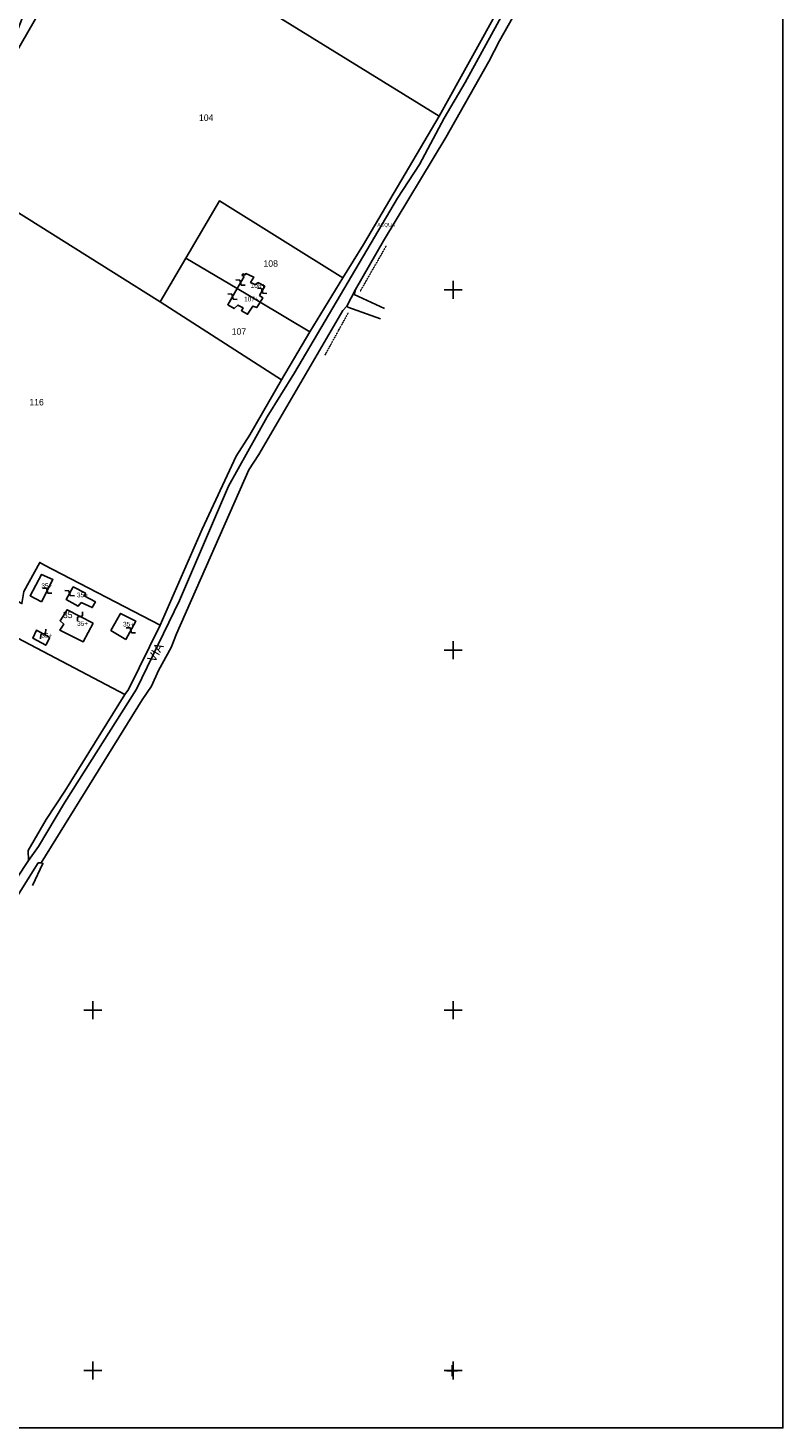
# Model space of a CAD drawing. Header units: metres. Extents: x 14088 to 15983, y -29232 to -27963.
# Tile 5 of 7: x 15564 to 15983, y -29232 to -28455. Entities that reach past the tile are written whole.
import ezdxf

# ---------------------------------------------------------------- set-up
doc = ezdxf.new("R2010")
doc.units = ezdxf.units.M
doc.linetypes.add('CONTINUA', pattern=[0])
doc.linetypes.add('TRATTO-PUNTO', pattern=[0.4, 0.15, -0.125, 0, -0.125])
for name, color, linetype in [('ACQUE', 4, 'CONTINUA'), ('CONFINE', 3, 'CONTINUA'), ('FABBRICATI', 1, 'CONTINUA'), ('LINEEVARIE', 6, 'CONTINUA'), ('PARTICELLE', 7, 'CONTINUA'), ('SIMBOLI', 6, 'CONTINUA'), ('STRADE', 8, 'CONTINUA'), ('TESTI', 3, 'CONTINUA')]:
    doc.layers.add(name, color=color, linetype=linetype)

# ---------------------------------------------------------------- blocks, each defined once
blk = doc.blocks.new('9', base_point=(5, 5))
at = {"layer": 'SIMBOLI'}
for p, q in [((2, 5), (4, 6)), ((4, 6), (6, 4)), ((6, 4), (8, 5))]:
    blk.add_line(p, q, dxfattribs=at)
blk = doc.blocks.new('1', base_point=(5, 5))
at = {"layer": 'SIMBOLI'}
for p, q in [((5, 2), (5, 8)), ((2, 5), (8, 5))]:
    blk.add_line(p, q, dxfattribs=at)
blk = doc.blocks.new('3', base_point=(5, 5))
at = {"layer": 'SIMBOLI'}
for p, q in [((5, 0), (5, 10)), ((0, 5), (10, 5))]:
    blk.add_line(p, q, dxfattribs=at)

msp = doc.modelspace()

# ---------------------------------------------------------------- linework, layer by layer
at = {"layer": 'ACQUE'}
msp.add_lwpolyline([(15826.848, -28441.162), (15792.227, -28503.428), (15750.116, -28574.682), (15738.638, -28593.258), (15720.488, -28623.354), (15704.766, -28649.948), (15687.073, -28680.397), (15679.437, -28692.275), (15660.702, -28732.862), (15637.328, -28786.18), (15619.704, -28821.802), (15617.776, -28824.59), (15584.404, -28878.339), (15573.985, -28894.075), (15564.027, -28911.38), (15564.345, -28916.903), (15569.859, -28909.135), (15584.317, -28884.775), (15624.163, -28821.634), (15648.106, -28772.47), (15675.213, -28709.008), (15696.642, -28670.39), (15711.913, -28646.027), (15769.088, -28549.094), (15781.327, -28530.364), (15795.021, -28504.535), (15806.648, -28484.844), (15830.653, -28440.899)], dxfattribs=at)
at = {"layer": 'CONFINE'}
msp.add_lwpolyline([(15544.697, -28957.745), (15569.677, -28918.206), (15571.199, -28918.152), (15627.375, -28827.605), (15632.585, -28820.042), (15636.473, -28811.417), (15643.497, -28798.528), (15646.373, -28791.021), (15686.56, -28699.959), (15692.072, -28691.38), (15738.63, -28611.5), (15740.908, -28609.062), (15745.657, -28599.726), (15761.226, -28572.728), (15795.858, -28515.327), (15819.817, -28473.206), (15825.576, -28461.638), (15864.394, -28392.976)], dxfattribs=at)
at = {"layer": 'FABBRICATI'}
for points in [[(15683.885, -28592.556), (15680.021, -28599.238), (15692.785, -28606.845), (15694.307, -28604.369), (15692.476, -28603.005), (15695.358, -28597.981), (15691.546, -28595.913), (15690.382, -28597.133), (15687.486, -28595.823), (15689.255, -28592.879), (15684.835, -28590.914), (15684.341, -28591.696), (15683.291, -28591.113), (15682.824, -28591.93), (15683.885, -28592.556)], [(15692.785, -28606.845), (15680.021, -28599.238), (15674.827, -28608.22), (15678.384, -28610.389), (15680.461, -28608.408), (15683.357, -28609.971), (15682.396, -28611.544), (15685.852, -28613.461), (15688.734, -28608.944), (15690.97, -28609.799), (15692.785, -28606.845)], [(15571.421, -28773.124), (15577.787, -28760.845), (15571.538, -28757.973), (15565.12, -28769.847), (15571.421, -28773.124)], [(15593.398, -28773.524), (15599.647, -28776.446), (15601.365, -28773.25), (15595.064, -28769.921), (15595.822, -28768.349), (15589.064, -28764.92), (15585.121, -28771.873), (15591.779, -28775.656), (15593.398, -28773.524)], [(15600.073, -28785.11), (15585.642, -28777.597), (15581.748, -28783.739), (15583.834, -28785.558), (15581.659, -28788.959), (15594.515, -28795.513), (15600.073, -28785.11)], [(15618.314, -28794.184), (15623.822, -28783.884), (15615.388, -28779.649), (15610.03, -28789.037), (15618.314, -28794.184)], [(15576.137, -28793.077), (15568.616, -28788.992), (15566.596, -28793.305), (15573.812, -28797.289), (15576.137, -28793.077)]]:
    msp.add_lwpolyline(points, close=True, dxfattribs=at)
at = {"layer": 'LINEEVARIE', "color": 2}
msp.add_lwpolyline([(14088, -29232), (14088, -27963), (15983, -27963), (15983, -29232), (14088, -29232)], dxfattribs=at)
at = {"layer": 'LINEEVARIE', "linetype": 'TRATTO-PUNTO'}
for points in [[(15762.856, -28575.46), (15748.248, -28600.936)], [(15741.627, -28612.861), (15728.74, -28636.305)]]:
    msp.add_lwpolyline(points, dxfattribs=at)
at = {"layer": 'LINEEVARIE'}
for points in [[(15745.657, -28599.726), (15745.045, -28602.451), (15761.77, -28610.345)], [(15759.627, -28616.101), (15741.518, -28609.659), (15740.908, -28609.062)], [(15571.199, -28918.152), (15572.261, -28918.485), (15566.549, -28930.737)]]:
    msp.add_lwpolyline(points, dxfattribs=at)
at = {"layer": 'PARTICELLE'}
for points in [[(15856.616, -28387.22), (15667.352, -28273.593), (15641.008, -28315.72), (15621.692, -28368.571), (15609.156, -28390.342), (15792.227, -28503.428), (15826.848, -28441.162), (15854.446, -28392.698), (15856.616, -28387.22)], [(15792.227, -28503.428), (15609.156, -28390.342), (15601.773, -28401.763), (15594.519, -28403.454), (15570.913, -28444.56), (15545.386, -28488.611), (15528.736, -28530.966), (15522.705, -28534.681), (15637.317, -28606.644), (15651.586, -28582.292), (15670.176, -28550.566), (15738.638, -28593.258), (15750.116, -28574.682), (15792.227, -28503.428)], [(15545.386, -28488.611), (15570.913, -28444.56), (15563.952, -28440.981), (15545.386, -28488.611)], [(15687.073, -28680.397), (15704.766, -28649.948), (15637.317, -28606.644), (15522.705, -28534.681), (15520.266, -28533.42), (15516.911, -28531.047), (15507.699, -28542.067), (15420.313, -28696.382), (15506.536, -28740.608), (15508.427, -28746.38), (15513.325, -28748.988), (15560.613, -28774.166), (15561.598, -28767.558), (15570.505, -28751.294), (15572.693, -28752.598), (15637.328, -28786.18), (15660.702, -28732.862), (15679.437, -28692.275), (15687.073, -28680.397)], [(15720.488, -28623.354), (15738.638, -28593.258), (15670.176, -28550.566), (15651.586, -28582.292), (15680.021, -28599.238), (15692.785, -28606.845), (15720.488, -28623.354)], [(15720.488, -28623.354), (15692.785, -28606.845), (15680.021, -28599.238), (15651.586, -28582.292), (15637.317, -28606.644), (15704.766, -28649.948), (15720.488, -28623.354)], [(15560.613, -28774.166), (15513.325, -28748.988), (15505.402, -28765.58), (15617.776, -28824.59), (15619.704, -28821.802), (15637.328, -28786.18), (15572.693, -28752.598), (15570.505, -28751.294), (15561.598, -28767.558), (15560.613, -28774.166)], [(15564.345, -28916.903), (15564.027, -28911.38), (15573.985, -28894.075), (15584.404, -28878.339), (15617.776, -28824.59), (15505.402, -28765.58), (15501.709, -28763.641), (15489.81, -28794.213), (15469.728, -28844.583), (15443.242, -28913.06), (15474.734, -28924.279), (15488.252, -28932.301), (15531.7, -28956.005), (15537.489, -28957.257), (15564.345, -28916.903)]]:
    msp.add_lwpolyline(points, close=True, dxfattribs=at)
at = {"layer": 'STRADE'}
for points in [[(15544.697, -28957.745), (15569.677, -28918.206), (15571.199, -28918.152), (15627.375, -28827.605), (15632.585, -28820.042), (15636.473, -28811.417), (15643.497, -28798.528), (15646.373, -28791.021), (15686.56, -28699.959), (15692.072, -28691.38), (15738.63, -28611.5), (15740.908, -28609.062), (15745.657, -28599.726), (15761.226, -28572.728), (15795.858, -28515.327), (15819.817, -28473.206), (15825.576, -28461.638), (15864.394, -28392.976)], [(15830.653, -28440.899), (15806.648, -28484.844), (15795.021, -28504.535), (15781.327, -28530.364), (15769.088, -28549.094), (15711.913, -28646.027), (15696.642, -28670.39), (15675.213, -28709.008), (15648.106, -28772.47), (15624.163, -28821.634), (15584.317, -28884.775), (15569.859, -28909.135), (15564.345, -28916.903), (15537.489, -28957.257)]]:
    msp.add_lwpolyline(points, dxfattribs=at)

# ---------------------------------------------------------------- block references
at = {"layer": 'SIMBOLI'}
for p, rotation in [((15681.953, -28595.897), 329.991), ((15677.424, -28603.729), 329.991), ((15693.917, -28600.493), 150.183), ((15574.604, -28766.984), 152.59), ((15587.093, -28768.396), 330.449), ((15592.858, -28781.353), 242.494), ((15572.377, -28791.034), 241.519), ((15621.068, -28789.034), 151.902)]:
    msp.add_blockref('9', p, dxfattribs=dict(at, rotation=rotation))
for name, p in [('3', (15800, -28600)), ('3', (15800, -28800)), ('3', (15600, -29000)), ('3', (15800, -29000)), ('3', (15600, -29200)), ('3', (15800, -29200)), ('1', (15799.425, -29200.169))]:
    msp.add_blockref(name, p, dxfattribs=at)

# ---------------------------------------------------------------- texts
at = {"layer": 'ACQUE', "color": 7}
msp.add_text('ACQUA', height=2, dxfattribs=at).set_placement((15757.857, -28564.856))
at = {"layer": 'FABBRICATI', "color": 7}
for s, p in [('108+', (15687.535, -28598.88)), ('107+', (15683.931, -28606.35)), ('35+', (15571.396, -28765.549)), ('35+', (15591.151, -28770.683)), ('35+', (15591.249, -28786.555)), ('35+', (15616.72, -28786.917)), ('35+', (15571.387, -28793.141))]:
    msp.add_text(s, height=2.6, dxfattribs=at).set_placement(p)
at = {"layer": 'PARTICELLE', "color": 7}
for s, p in [('104', (15658.857, -28506.154)), ('108', (15694.669, -28587.142)), ('107', (15677.045, -28624.882)), ('116', (15564.72, -28664.137)), ('35', (15583.356, -28782.262))]:
    msp.add_text(s, height=3.6, dxfattribs=at).set_placement(p)
at = {"layer": 'TESTI', "color": 3}
msp.add_text('VIA', height=5, rotation=60.967, dxfattribs=at).set_placement((15634.317, -28807.272))

doc.saveas('drawing.dxf')
